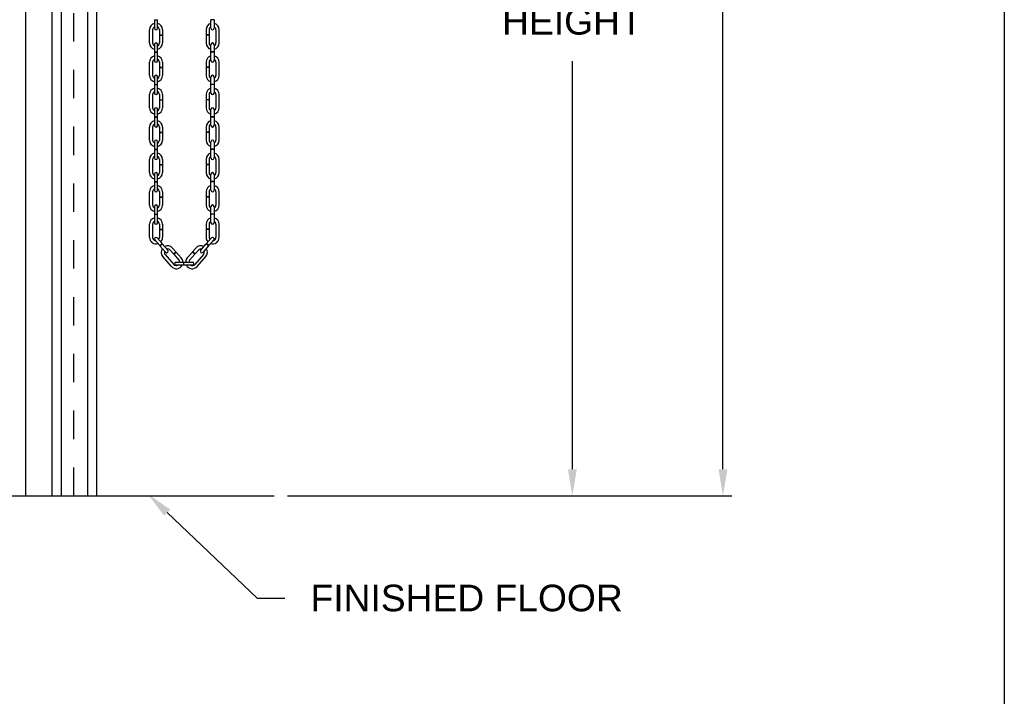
# Model space of a CAD drawing. Header units: inches. Extents: x 169.6 to 213.7, y 195.1 to 247.7.
# Tile 40 of 48: x 210.3 to 213.7, y 219.6 to 222. Entities that reach past the tile are written whole.
import ezdxf
from ezdxf import colors
from ezdxf.entities.mleader import LeaderData, LeaderLine
from ezdxf.math import Vec2, Vec3

# ---------------------------------------------------------------- set-up
doc = ezdxf.new("R2010")
doc.units = ezdxf.units.IN
doc.header["$LTSCALE"] = 0.25
doc.header["$MEASUREMENT"] = 0
doc.linetypes.add('HIDDEN', pattern=[0.375, 0.25, -0.125])
doc.layers.add('ANNOTATIONS', color=1, linetype='Continuous')
doc.layers.add('CHAIN HOIST RH', color=7, linetype='Continuous')
doc.styles.add('ARIAL', font='arial.ttf', dxfattribs={"height": 0.09375})
doc.dimstyles.new('STANDARD$0', dxfattribs={"dimtxt": 0.09375, "dimasz": 0.09375, "dimexe": 0.03125, "dimexo": 0.046875, "dimgap": 0.09, "dimtad": 0, "dimtih": 1, "dimtoh": 1, "dimdec": 4, "dimzin": 0, "dimdsep": 46, "dimtxsty": 'ARIAL', "dimcen": 0.09, "dimadec": 0, "dimazin": 0, "dimtfac": 1, "dimtdec": 4, "dimtofl": 0, "dimtmove": 0, "dimatfit": 1, "dimfxl": 1, "dimtolj": 1, "dimtzin": 0, "dimarcsym": 0})

# ---------------------------------------------------------------- blocks, each defined once
blk = doc.blocks.new('*D32')
at = {"layer": 'ANNOTATIONS', "color": 0, "lineweight": -2, "transparency": 16777216}
for p, q in [((210.3149, 225.2036), (212.7632, 225.2036)), ((212.732, 225.1099), (212.732, 222.9885)), ((212.732, 220.4323), (212.732, 222.5537)), ((211.1997, 220.3386), (212.7632, 220.3386))]:
    blk.add_line(p, q, dxfattribs=at)
at = {"layer": 'ANNOTATIONS', "color": 0, "transparency": 16777216}
for points in [[(212.7164, 225.1099), (212.7476, 225.1099), (212.732, 225.2036)], [(212.7164, 220.4323), (212.7476, 220.4323), (212.732, 220.3386)]]:
    blk.add_solid(points, dxfattribs=at)
at = {"layer": 'defpoints', "color": 0, "transparency": 16777216}
for p in [(210.268, 225.2036), (211.1528, 220.3386), (212.732, 220.3386)]:
    blk.add_point(p, dxfattribs=at)
at = {"layer": 'ANNOTATIONS', "color": 0, "transparency": 16777216, "insert": (212.732, 222.7711), "char_height": 0.09375, "attachment_point": 5, "style": 'ARIAL'}
blk.add_mtext('\\A1;TOTAL \\PHEIGHT', dxfattribs=at)
blk = doc.blocks.new('*D33')
at = {"layer": 'ANNOTATIONS', "color": 0, "lineweight": -2, "transparency": 16777216}
for p, q in [((210.6216, 223.8352), (212.2334, 223.8352)), ((212.2021, 223.7415), (212.2021, 222.3043)), ((212.2021, 220.4323), (212.2021, 221.8695)), ((211.1997, 220.3386), (212.2334, 220.3386))]:
    blk.add_line(p, q, dxfattribs=at)
at = {"layer": 'ANNOTATIONS', "color": 0, "transparency": 16777216}
for points in [[(212.1865, 223.7415), (212.2177, 223.7415), (212.2021, 223.8352)], [(212.1865, 220.4323), (212.2177, 220.4323), (212.2021, 220.3386)]]:
    blk.add_solid(points, dxfattribs=at)
at = {"layer": 'defpoints', "color": 0, "transparency": 16777216}
for p in [(210.5747, 223.8352), (212.2021, 223.8352), (211.1528, 220.3386)]:
    blk.add_point(p, dxfattribs=at)
at = {"layer": 'ANNOTATIONS', "color": 0, "transparency": 16777216, "insert": (212.2021, 222.0869), "char_height": 0.09375, "attachment_point": 5, "style": 'ARIAL'}
blk.add_mtext('\\A1;OPENING\\PHEIGHT', dxfattribs=at)

msp = doc.modelspace()

# ---------------------------------------------------------------- linework, layer by layer
at = {"layer": 'ANNOTATIONS'}
msp.add_line((211.19971, 220.33858), (212.23337, 220.33858), dxfattribs=at)
msp.add_solid([(212.1865, 220.43233), (212.21775, 220.43233), (212.20212, 220.33858)], dxfattribs=at)
at = {"layer": 'CHAIN HOIST RH', "linetype": 'Continuous'}
for p, q in [((210.27783, 225.08858), (210.27783, 220.33858)), ((210.37158, 220.33858), (210.37158, 224.08858)), ((210.40283, 224.08858), (210.40283, 220.33858)), ((210.49658, 220.33858), (210.49658, 224.08858)), ((210.52783, 224.08858), (210.52783, 220.33858)), ((209.5216, 220.33858), (211.15283, 220.33858))]:
    msp.add_line(p, q, dxfattribs=at)
at = {"layer": 'CHAIN HOIST RH', "linetype": 'HIDDEN'}
msp.add_line((210.44836, 220.33858), (210.44836, 224.13647), dxfattribs=at)
at = {"layer": 'CHAIN HOIST RH'}
for p, q in [((210.73146, 222.01463), (210.74256, 222.01463)), ((210.73146, 222.01463), (210.73146, 221.98488)), ((210.74256, 221.98488), (210.74256, 222.01463)), ((210.93033, 221.98488), (210.93033, 222.01463)), ((210.94143, 222.01463), (210.93033, 222.01463)), ((210.94143, 222.01463), (210.94143, 221.98488)), ((210.71409, 221.93312), (210.71409, 221.97954)), ((210.72519, 221.97954), (210.72519, 221.93312)), ((210.74883, 221.97954), (210.74883, 221.96172)), ((210.74883, 221.96172), (210.75993, 221.96172)), ((210.74883, 221.96082), (210.74883, 221.93312)), ((210.74883, 221.96082), (210.75993, 221.96082)), ((210.75993, 221.97954), (210.75993, 221.96172)), ((210.75993, 221.96082), (210.75993, 221.93312)), ((210.91296, 221.97954), (210.91296, 221.96172)), ((210.92406, 221.96172), (210.91296, 221.96172)), ((210.91296, 221.96082), (210.91296, 221.93312)), ((210.92406, 221.96082), (210.91296, 221.96082)), ((210.92406, 221.97954), (210.92406, 221.96172)), ((210.92406, 221.96082), (210.92406, 221.93312)), ((210.94771, 221.97954), (210.94771, 221.93312)), ((210.95881, 221.93312), (210.95881, 221.97954)), ((210.73146, 221.92779), (210.73146, 221.90141)), ((210.74256, 221.90141), (210.74256, 221.92779)), ((210.93033, 221.90141), (210.93033, 221.92779)), ((210.94143, 221.92779), (210.94143, 221.90141)), ((210.73146, 221.90141), (210.74256, 221.90141)), ((210.73146, 221.90051), (210.74256, 221.90051)), ((210.73146, 221.90051), (210.73146, 221.87075)), ((210.74256, 221.87075), (210.74256, 221.90051)), ((210.94143, 221.90141), (210.93033, 221.90141)), ((210.93033, 221.87075), (210.93033, 221.90051)), ((210.94143, 221.90051), (210.93033, 221.90051)), ((210.94143, 221.90051), (210.94143, 221.87075)), ((210.71409, 221.819), (210.71409, 221.86542)), ((210.72519, 221.86542), (210.72519, 221.819)), ((210.74883, 221.86542), (210.74883, 221.8476)), ((210.75993, 221.86542), (210.75993, 221.8476)), ((210.91296, 221.86542), (210.91296, 221.8476)), ((210.92406, 221.86542), (210.92406, 221.8476)), ((210.94771, 221.86542), (210.94771, 221.819)), ((210.95881, 221.819), (210.95881, 221.86542)), ((210.73146, 221.81367), (210.73146, 221.78729)), ((210.74256, 221.78729), (210.74256, 221.81367)), ((210.74883, 221.8476), (210.75993, 221.8476)), ((210.74883, 221.8467), (210.74883, 221.819)), ((210.74883, 221.8467), (210.75993, 221.8467)), ((210.75993, 221.8467), (210.75993, 221.819)), ((210.92406, 221.8476), (210.91296, 221.8476)), ((210.92406, 221.8467), (210.91296, 221.8467)), ((210.91296, 221.8467), (210.91296, 221.819)), ((210.92406, 221.8467), (210.92406, 221.819)), ((210.93033, 221.78729), (210.93033, 221.81367)), ((210.94143, 221.81367), (210.94143, 221.78729)), ((210.73146, 221.78729), (210.74256, 221.78729)), ((210.73146, 221.78639), (210.73146, 221.75663)), ((210.73146, 221.78639), (210.74256, 221.78639)), ((210.74256, 221.75663), (210.74256, 221.78639)), ((210.94143, 221.78729), (210.93033, 221.78729)), ((210.93033, 221.75663), (210.93033, 221.78639)), ((210.94143, 221.78639), (210.93033, 221.78639)), ((210.94143, 221.78639), (210.94143, 221.75663)), ((210.71409, 221.70488), (210.71409, 221.7513)), ((210.72519, 221.7513), (210.72519, 221.70488)), ((210.74883, 221.7513), (210.74883, 221.73347)), ((210.75993, 221.7513), (210.75993, 221.73347)), ((210.91296, 221.7513), (210.91296, 221.73347)), ((210.92406, 221.7513), (210.92406, 221.73347)), ((210.94771, 221.7513), (210.94771, 221.70488)), ((210.95881, 221.70488), (210.95881, 221.7513)), ((210.74883, 221.73347), (210.75993, 221.73347)), ((210.74883, 221.73257), (210.75993, 221.73257)), ((210.74883, 221.73257), (210.74883, 221.70488)), ((210.75993, 221.73257), (210.75993, 221.70488)), ((210.92406, 221.73347), (210.91296, 221.73347)), ((210.92406, 221.73257), (210.91296, 221.73257)), ((210.91296, 221.73257), (210.91296, 221.70488)), ((210.92406, 221.73257), (210.92406, 221.70488)), ((210.73146, 221.69955), (210.73146, 221.67316)), ((210.74256, 221.67316), (210.74256, 221.69955)), ((210.93033, 221.67316), (210.93033, 221.69955)), ((210.94143, 221.69955), (210.94143, 221.67316)), ((210.73146, 221.67316), (210.74256, 221.67316)), ((210.73146, 221.67226), (210.73146, 221.64251)), ((210.73146, 221.67226), (210.74256, 221.67226)), ((210.74256, 221.64251), (210.74256, 221.67226)), ((210.94143, 221.67316), (210.93033, 221.67316)), ((210.94143, 221.67226), (210.93033, 221.67226)), ((210.93033, 221.64251), (210.93033, 221.67226)), ((210.94143, 221.67226), (210.94143, 221.64251)), ((210.71409, 221.59076), (210.71409, 221.63718)), ((210.72519, 221.63718), (210.72519, 221.59076)), ((210.74883, 221.63718), (210.74883, 221.61935)), ((210.74883, 221.61935), (210.75993, 221.61935)), ((210.74883, 221.61845), (210.75993, 221.61845)), ((210.74883, 221.61845), (210.74883, 221.59076)), ((210.75993, 221.63718), (210.75993, 221.61935)), ((210.75993, 221.61845), (210.75993, 221.59076)), ((210.91296, 221.63718), (210.91296, 221.61935)), ((210.92406, 221.61935), (210.91296, 221.61935)), ((210.92406, 221.61845), (210.91296, 221.61845)), ((210.91296, 221.61845), (210.91296, 221.59076)), ((210.92406, 221.63718), (210.92406, 221.61935)), ((210.92406, 221.61845), (210.92406, 221.59076)), ((210.94771, 221.63718), (210.94771, 221.59076)), ((210.95881, 221.59076), (210.95881, 221.63718)), ((210.73146, 221.58543), (210.73146, 221.55904)), ((210.74256, 221.55904), (210.74256, 221.58543)), ((210.93033, 221.55904), (210.93033, 221.58543)), ((210.94143, 221.58543), (210.94143, 221.55904)), ((210.73146, 221.55904), (210.74256, 221.55904)), ((210.73146, 221.55814), (210.73146, 221.52839)), ((210.73146, 221.55814), (210.74256, 221.55814)), ((210.74256, 221.52839), (210.74256, 221.55814)), ((210.94143, 221.55904), (210.93033, 221.55904)), ((210.94143, 221.55814), (210.93033, 221.55814)), ((210.93033, 221.52839), (210.93033, 221.55814)), ((210.94143, 221.55814), (210.94143, 221.52839)), ((210.71409, 221.47663), (210.71409, 221.52306)), ((210.72519, 221.52306), (210.72519, 221.47663)), ((210.74883, 221.52306), (210.74883, 221.50523)), ((210.74883, 221.50523), (210.75993, 221.50523)), ((210.74883, 221.50433), (210.75993, 221.50433)), ((210.74883, 221.50433), (210.74883, 221.47663)), ((210.75993, 221.52306), (210.75993, 221.50523)), ((210.75993, 221.50433), (210.75993, 221.47663)), ((210.91296, 221.52306), (210.91296, 221.50523)), ((210.92406, 221.50523), (210.91296, 221.50523)), ((210.92406, 221.50433), (210.91296, 221.50433)), ((210.91296, 221.50433), (210.91296, 221.47663)), ((210.92406, 221.52306), (210.92406, 221.50523)), ((210.92406, 221.50433), (210.92406, 221.47663)), ((210.94771, 221.52306), (210.94771, 221.47663)), ((210.95881, 221.47663), (210.95881, 221.52306)), ((210.73146, 221.4713), (210.73146, 221.44492)), ((210.74256, 221.44492), (210.74256, 221.4713)), ((210.93033, 221.44492), (210.93033, 221.4713)), ((210.94143, 221.4713), (210.94143, 221.44492)), ((210.73146, 221.44492), (210.74256, 221.44492)), ((210.73146, 221.44402), (210.73146, 221.41427)), ((210.73146, 221.44402), (210.74256, 221.44402)), ((210.74256, 221.41427), (210.74256, 221.44402)), ((210.94143, 221.44492), (210.93033, 221.44492)), ((210.94143, 221.44402), (210.93033, 221.44402)), ((210.93033, 221.41427), (210.93033, 221.44402)), ((210.94143, 221.44402), (210.94143, 221.41427)), ((210.71409, 221.36251), (210.71409, 221.40894)), ((210.72519, 221.40894), (210.72519, 221.36251)), ((210.74883, 221.40894), (210.74883, 221.39111)), ((210.75993, 221.40894), (210.75993, 221.39111)), ((210.91296, 221.40894), (210.91296, 221.39111)), ((210.92406, 221.40894), (210.92406, 221.39111)), ((210.94771, 221.40894), (210.94771, 221.36251)), ((210.95881, 221.36251), (210.95881, 221.40894)), ((210.74883, 221.39111), (210.75993, 221.39111)), ((210.74883, 221.39021), (210.75993, 221.39021)), ((210.74883, 221.39021), (210.74883, 221.36251)), ((210.75993, 221.39021), (210.75993, 221.36251)), ((210.92406, 221.39111), (210.91296, 221.39111)), ((210.91296, 221.39021), (210.91296, 221.36251)), ((210.92406, 221.39021), (210.91296, 221.39021)), ((210.92406, 221.39021), (210.92406, 221.36251)), ((210.73146, 221.35718), (210.73146, 221.3308)), ((210.73146, 221.3308), (210.74256, 221.3308)), ((210.73146, 221.3299), (210.74256, 221.3299)), ((210.73146, 221.3299), (210.73146, 221.30014)), ((210.74256, 221.3308), (210.74256, 221.35718)), ((210.74256, 221.30014), (210.74256, 221.3299)), ((210.93033, 221.3308), (210.93033, 221.35718)), ((210.94143, 221.3308), (210.93033, 221.3308)), ((210.94143, 221.3299), (210.93033, 221.3299)), ((210.93033, 221.30014), (210.93033, 221.3299)), ((210.94143, 221.35718), (210.94143, 221.3308)), ((210.94143, 221.3299), (210.94143, 221.30014)), ((210.71409, 221.24839), (210.71409, 221.29481)), ((210.72519, 221.29481), (210.72519, 221.24839)), ((210.74883, 221.29481), (210.74883, 221.27699)), ((210.75993, 221.29481), (210.75993, 221.27699)), ((210.91296, 221.29481), (210.91296, 221.27699)), ((210.92406, 221.29481), (210.92406, 221.27699)), ((210.94771, 221.29481), (210.94771, 221.24839)), ((210.95881, 221.24839), (210.95881, 221.29481)), ((210.74883, 221.27699), (210.75993, 221.27699)), ((210.74883, 221.27609), (210.74883, 221.24839)), ((210.74883, 221.27609), (210.75993, 221.27609)), ((210.75993, 221.27609), (210.75993, 221.24839)), ((210.92406, 221.27699), (210.91296, 221.27699)), ((210.91296, 221.27609), (210.91296, 221.24839)), ((210.92406, 221.27609), (210.91296, 221.27609)), ((210.92406, 221.27609), (210.92406, 221.24839)), ((210.73283, 221.23941), (210.75019, 221.21954)), ((210.75855, 221.22685), (210.74119, 221.24671)), ((210.75019, 221.21954), (210.75855, 221.22685)), ((210.75078, 221.21886), (210.75914, 221.22617)), ((210.77872, 221.20376), (210.75914, 221.22617)), ((210.89417, 221.20376), (210.91375, 221.22617)), ((210.92211, 221.21886), (210.91375, 221.22617)), ((210.91434, 221.22685), (210.93171, 221.24671)), ((210.9227, 221.21954), (210.91434, 221.22685)), ((210.94006, 221.23941), (210.9227, 221.21954)), ((210.75078, 221.21886), (210.77036, 221.19646)), ((210.78695, 221.20388), (210.79868, 221.19045)), ((210.79531, 221.21118), (210.80704, 221.19776)), ((210.79868, 221.19045), (210.80704, 221.19776)), ((210.79927, 221.18978), (210.80763, 221.19708)), ((210.80763, 221.19708), (210.82586, 221.17623)), ((210.86526, 221.19708), (210.84704, 221.17623)), ((210.87362, 221.18978), (210.86526, 221.19708)), ((210.87758, 221.21118), (210.86585, 221.19776)), ((210.87421, 221.19045), (210.86585, 221.19776)), ((210.88594, 221.20388), (210.87421, 221.19045)), ((210.92211, 221.21886), (210.90253, 221.19646)), ((210.79134, 221.14606), (210.76079, 221.18101)), ((210.76915, 221.18832), (210.7997, 221.15336)), ((210.79927, 221.18978), (210.8175, 221.16892)), ((210.80793, 221.16191), (210.86496, 221.16191)), ((210.83431, 221.15081), (210.83431, 221.16191)), ((210.83521, 221.15081), (210.83521, 221.16191)), ((210.87362, 221.18978), (210.85539, 221.16892)), ((210.90374, 221.18832), (210.8732, 221.15336)), ((210.88155, 221.14606), (210.9121, 221.18101)), ((210.86496, 221.15081), (210.80793, 221.15081))]:
    msp.add_line(p, q, dxfattribs=at)
for centre, radius, start, end in [((210.73701, 221.97954), 0.02292, 104.01225, 180), ((210.73701, 221.97954), 0.01182, 118.00044, 180), ((210.73701, 221.97954), 0.02292, 0, 75.98775), ((210.73701, 221.97954), 0.01182, 0, 61.99956), ((210.93588, 221.97954), 0.02292, 104.01225, 180), ((210.93588, 221.97954), 0.01182, 118.00044, 180), ((210.93588, 221.97954), 0.02292, 0, 75.98775), ((210.93588, 221.97954), 0.01182, 0, 61.99956), ((210.73701, 221.98488), 0.00555, 180, 0), ((210.93588, 221.98488), 0.00555, 180, 0), ((210.73701, 221.93312), 0.02292, 180, 255.98775), ((210.73701, 221.93312), 0.01182, 180, 241.99956), ((210.73701, 221.92779), 0.00555, 0, 180), ((210.73701, 221.93312), 0.01182, 298.00044, 0), ((210.73701, 221.93312), 0.02292, 284.01225, 0), ((210.93588, 221.93312), 0.02292, 180, 255.98775), ((210.93588, 221.93312), 0.01182, 180, 241.99956), ((210.93588, 221.92779), 0.00555, 0, 180), ((210.93588, 221.93312), 0.02292, 284.01225, 0), ((210.93588, 221.93312), 0.01182, 298.00044, 0), ((210.73701, 221.86542), 0.02292, 104.01225, 180), ((210.73701, 221.86542), 0.02292, 0, 75.98775), ((210.93588, 221.86542), 0.02292, 104.01225, 180), ((210.93588, 221.86542), 0.02292, 0, 75.98775), ((210.73701, 221.86542), 0.01182, 118.00044, 180), ((210.73701, 221.87075), 0.00555, 180, 0), ((210.73701, 221.86542), 0.01182, 0, 61.99956), ((210.93588, 221.86542), 0.01182, 118.00044, 180), ((210.93588, 221.87075), 0.00555, 180, 0), ((210.93588, 221.86542), 0.01182, 0, 61.99956), ((210.73701, 221.819), 0.02292, 180, 255.98775), ((210.73701, 221.819), 0.01182, 180, 241.99956), ((210.73701, 221.81367), 0.00555, 0, 180), ((210.73701, 221.819), 0.02292, 284.01225, 0), ((210.73701, 221.819), 0.01182, 298.00044, 0), ((210.93588, 221.819), 0.02292, 180, 255.98775), ((210.93588, 221.819), 0.01182, 180, 241.99956), ((210.93588, 221.81367), 0.00555, 0, 180), ((210.93588, 221.819), 0.01182, 298.00044, 0), ((210.93588, 221.819), 0.02292, 284.01225, 0), ((210.73701, 221.7513), 0.02292, 104.01225, 180), ((210.73701, 221.7513), 0.01182, 118.00044, 180), ((210.73701, 221.75663), 0.00555, 180, 0), ((210.73701, 221.7513), 0.02292, 0, 75.98775), ((210.73701, 221.7513), 0.01182, 0, 61.99956), ((210.93588, 221.7513), 0.02292, 104.01225, 180), ((210.93588, 221.7513), 0.01182, 118.00044, 180), ((210.93588, 221.75663), 0.00555, 180, 0), ((210.93588, 221.7513), 0.02292, 0, 75.98775), ((210.93588, 221.7513), 0.01182, 0, 61.99956), ((210.73701, 221.70488), 0.02292, 180, 255.98775), ((210.73701, 221.70488), 0.01182, 180, 241.99956), ((210.73701, 221.69955), 0.00555, 0, 180), ((210.73701, 221.70488), 0.02292, 284.01225, 0), ((210.73701, 221.70488), 0.01182, 298.00044, 0), ((210.93588, 221.70488), 0.02292, 180, 255.98775), ((210.93588, 221.70488), 0.01182, 180, 241.99956), ((210.93588, 221.69955), 0.00555, 0, 180), ((210.93588, 221.70488), 0.02292, 284.01225, 0), ((210.93588, 221.70488), 0.01182, 298.00044, 0), ((210.73701, 221.63718), 0.02292, 104.01225, 180), ((210.73701, 221.63718), 0.01182, 118.00044, 180), ((210.73701, 221.64251), 0.00555, 180, 0), ((210.73701, 221.63718), 0.02292, 0, 75.98775), ((210.73701, 221.63718), 0.01182, 0, 61.99956), ((210.93588, 221.63718), 0.02292, 104.01225, 180), ((210.93588, 221.63718), 0.01182, 118.00044, 180), ((210.93588, 221.64251), 0.00555, 180, 0), ((210.93588, 221.63718), 0.02292, 0, 75.98775), ((210.93588, 221.63718), 0.01182, 0, 61.99956), ((210.73701, 221.59076), 0.02292, 180, 255.98775), ((210.73701, 221.59076), 0.01182, 180, 241.99956), ((210.73701, 221.58543), 0.00555, 0, 180), ((210.73701, 221.59076), 0.02292, 284.01225, 0), ((210.73701, 221.59076), 0.01182, 298.00044, 0), ((210.93588, 221.59076), 0.02292, 180, 255.98775), ((210.93588, 221.59076), 0.01182, 180, 241.99956), ((210.93588, 221.58543), 0.00555, 0, 180), ((210.93588, 221.59076), 0.01182, 298.00044, 0), ((210.93588, 221.59076), 0.02292, 284.01225, 0), ((210.73701, 221.52306), 0.02292, 104.01225, 180), ((210.73701, 221.52306), 0.02292, 0, 75.98775), ((210.93588, 221.52306), 0.02292, 104.01225, 180), ((210.93588, 221.52306), 0.02292, 0, 75.98775), ((210.73701, 221.52306), 0.01182, 118.00044, 180), ((210.73701, 221.52839), 0.00555, 180, 0), ((210.73701, 221.52306), 0.01182, 0, 61.99956), ((210.93588, 221.52306), 0.01182, 118.00044, 180), ((210.93588, 221.52839), 0.00555, 180, 0), ((210.93588, 221.52306), 0.01182, 0, 61.99956), ((210.73701, 221.47663), 0.02292, 180, 255.98775), ((210.73701, 221.47663), 0.01182, 180, 241.99956), ((210.73701, 221.4713), 0.00555, 0, 180), ((210.73701, 221.47663), 0.02292, 284.01225, 0), ((210.73701, 221.47663), 0.01182, 298.00044, 0), ((210.93588, 221.47663), 0.02292, 180, 255.98775), ((210.93588, 221.47663), 0.01182, 180, 241.99956), ((210.93588, 221.4713), 0.00555, 0, 180), ((210.93588, 221.47663), 0.01182, 298.00044, 0), ((210.93588, 221.47663), 0.02292, 284.01225, 0), ((210.73701, 221.40894), 0.02292, 104.01225, 180), ((210.73701, 221.40894), 0.01182, 118.00044, 180), ((210.73701, 221.41427), 0.00555, 180, 0), ((210.73701, 221.40894), 0.02292, 0, 75.98775), ((210.73701, 221.40894), 0.01182, 0, 61.99956), ((210.93588, 221.40894), 0.02292, 104.01225, 180), ((210.93588, 221.40894), 0.01182, 118.00044, 180), ((210.93588, 221.41427), 0.00555, 180, 0), ((210.93588, 221.40894), 0.02292, 0, 75.98775), ((210.93588, 221.40894), 0.01182, 0, 61.99956), ((210.73701, 221.36251), 0.02292, 180, 255.98775), ((210.73701, 221.36251), 0.01182, 180, 241.99956), ((210.73701, 221.35718), 0.00555, 0, 180), ((210.73701, 221.36251), 0.01182, 298.00044, 0), ((210.73701, 221.36251), 0.02292, 284.01225, 0), ((210.93588, 221.36251), 0.02292, 180, 255.98775), ((210.93588, 221.36251), 0.01182, 180, 241.99956), ((210.93588, 221.35718), 0.00555, 0, 180), ((210.93588, 221.36251), 0.02292, 284.01225, 0), ((210.93588, 221.36251), 0.01182, 298.00044, 0), ((210.73701, 221.29481), 0.02292, 104.01225, 180), ((210.73701, 221.29481), 0.01182, 118.00044, 180), ((210.73701, 221.30014), 0.00555, 180, 0), ((210.73701, 221.29481), 0.02292, 0, 75.98775), ((210.73701, 221.29481), 0.01182, 0, 61.99956), ((210.93588, 221.29481), 0.02292, 104.01225, 180), ((210.93588, 221.29481), 0.01182, 118.00044, 180), ((210.93588, 221.30014), 0.00555, 180, 0), ((210.93588, 221.29481), 0.02292, 0, 75.98775), ((210.93588, 221.29481), 0.01182, 0, 61.99956), ((210.73701, 221.24839), 0.02292, 180, 287.8745), ((210.73701, 221.24839), 0.01182, 180, 261.1354), ((210.73701, 221.24306), 0.00555, 41.15123, 221.15123), ((210.73701, 221.24839), 0.01182, 321.09808, 0), ((210.73701, 221.24839), 0.02292, 316.26228, 0), ((210.93588, 221.24839), 0.02292, 180, 223.73772), ((210.93588, 221.24839), 0.01182, 180, 218.90192), ((210.93588, 221.24839), 0.02292, 252.1255, 0), ((210.93588, 221.24306), 0.00555, 318.84877, 138.84877), ((210.93588, 221.24839), 0.01182, 278.8646, 0), ((210.77805, 221.1961), 0.02292, 145.16348, 221.15123), ((210.77805, 221.1961), 0.01182, 159.15166, 221.15123), ((210.77805, 221.1961), 0.02292, 41.15123, 117.13897), ((210.77454, 221.20011), 0.00555, 221.15123, 41.15123), ((210.77805, 221.1961), 0.01182, 41.15123, 103.15079), ((210.89484, 221.1961), 0.02292, 62.86103, 138.84877), ((210.89484, 221.1961), 0.01182, 76.84921, 138.84877), ((210.89835, 221.20011), 0.00555, 138.84877, 318.84877), ((210.89484, 221.1961), 0.01182, 318.84877, 20.84834), ((210.89484, 221.1961), 0.02292, 318.84877, 34.83652), ((210.80793, 221.15636), 0.00555, 90, 270), ((210.8086, 221.16114), 0.01182, 3.74004, 41.15123), ((210.8086, 221.16114), 0.02292, 1.92789, 41.15123), ((210.86429, 221.16114), 0.02292, 138.84877, 178.07211), ((210.86429, 221.16114), 0.01182, 138.84877, 176.25996), ((210.86496, 221.15636), 0.00555, 270, 90), ((210.8086, 221.16114), 0.02292, 221.15123, 333.21672), ((210.8086, 221.16114), 0.01182, 221.15123, 299.10533), ((210.86429, 221.16114), 0.02292, 206.78328, 318.84877), ((210.86429, 221.16114), 0.01182, 240.89467, 318.84877)]:
    msp.add_arc(centre, radius, start, end, dxfattribs=at)
at = {"layer": 'defpoints'}
msp.add_lwpolyline([(213.72204, 214.75854), (194.25216, 214.75854), (194.25216, 227.49365), (213.72204, 227.49365)], close=True, dxfattribs=at)

# ---------------------------------------------------------------- dimensions: what is measured, and where the dimension line sits
at = {"layer": 'ANNOTATIONS'}
for base, p1, p2, text, picture, middle in [((212.732, 220.33858), (210.26798, 225.20363), (211.15283, 220.33858), 'TOTAL \\PHEIGHT', '*D32', (212.732, 222.7711)), ((212.20212, 223.83522), (211.15283, 220.33858), (210.57471, 223.83522), 'OPENING\\PHEIGHT', '*D33', (212.20212, 222.0869))]:
    dim = msp.add_linear_dim(base=base, p1=p1, p2=p2, angle=90, text=text, dimstyle='STANDARD$0', dxfattribs=at)
    dim.commit()
    dim.dimension.update_dxf_attribs({"geometry": picture, "text_midpoint": middle})

# ---------------------------------------------------------------- leaders
ml = msp.add_multileader_mtext('Standard', dxfattribs=at)
ml.set_content('FINISHED FLOOR', color=256, style='ARIAL')
ml.set_leader_properties()
ml.build(insert=Vec2(0, 0))
ml.multileader.update_dxf_attribs({"dogleg_length": 0.36, "arrow_head_size": 0.09375})
ctx = ml.context
ctx.base_point, ctx.char_height, ctx.arrow_head_size, ctx.landing_gap_size, ctx.plane_origin = Vec3(211.19072, 219.97822), 0.09375, 0.09375, 0.09, Vec3(210.40568, 219.54499)
notes = []
notes.append((ctx, [(0, (1, 1, 0), (211.09276, 219.97822), (1, 0), 0.09796, [(0, [(210.70859, 220.34429)], 0, [])])]))
ctx.mtext.insert, ctx.mtext.flow_direction = Vec3(211.28072, 220.02589), 5
for ctx, leaders in notes:
    for number, flags, end, landing, length, lines in leaders:
        leader = LeaderData()
        leader.index, (leader.has_last_leader_line, leader.has_dogleg_vector, leader.attachment_direction) = number, flags
        leader.last_leader_point, leader.dogleg_vector, leader.dogleg_length = Vec3(end), Vec3(landing), length
        for number, points, colour, breaks in lines:
            line = LeaderLine()
            line.index, line.vertices, line.color, line.breaks = number, Vec3.list(points), colors.encode_raw_color(colour), breaks
            leader.lines.append(line)
        ctx.leaders.append(leader)

doc.saveas('drawing.dxf')
